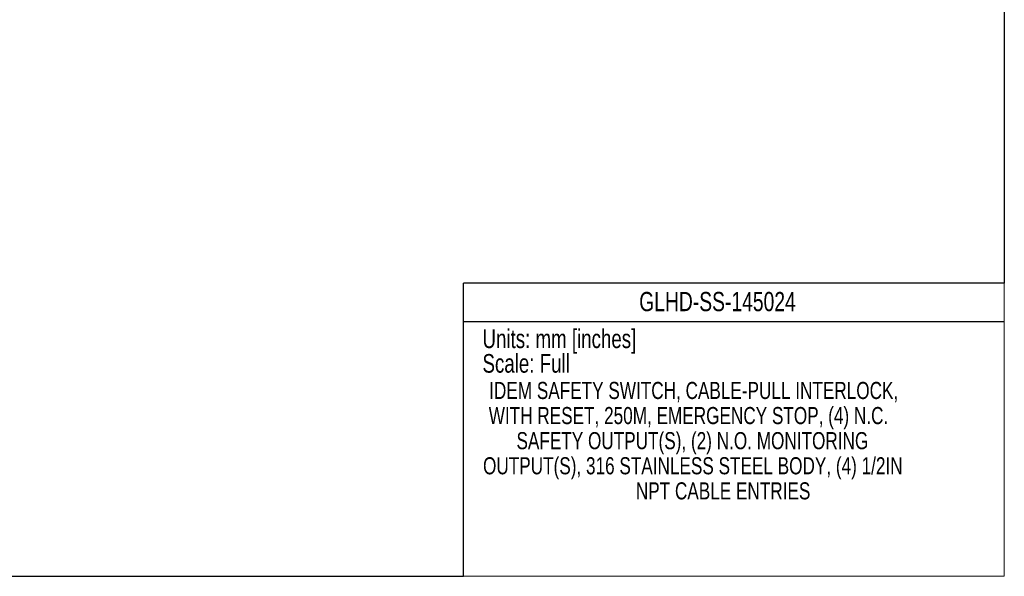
# Model space of a CAD drawing. Header units: millimetres. Extents: x 0 to 864, y 0 to 559.
# Tile 7 of 12: x 437 to 864, y 0 to 241. Entities that reach past the tile are written whole.
import ezdxf
from ezdxf.enums import TextEntityAlignment as Align

# ---------------------------------------------------------------- set-up
doc = ezdxf.new("R2010")
doc.units = ezdxf.units.MM
doc.layers.add('SLD-DEFPOINTS', color=7, linetype='Continuous')
doc.layers.add('TEXT', color=140, linetype='Continuous')
doc.styles.add('SLDTEXTSTYLE0', font='TXT', dxfattribs={"width": 0.75})

# ---------------------------------------------------------------- blocks, each defined once
blk = doc.blocks.new('SW_NOTE_0')
at = {"layer": 'TEXT', "color": 0, "insert": (0, 10.41), "char_height": 8.0747, "attachment_point": 1, "style": 'SLDTEXTSTYLE0'}
blk.add_mtext('Units: mm [inches]', dxfattribs=at)
blk = doc.blocks.new('SW_NOTE_0_1')
at = {"layer": 'TEXT', "color": 0, "insert": (0, 10.41), "char_height": 8.0747, "attachment_point": 1, "style": 'SLDTEXTSTYLE0'}
blk.add_mtext('Scale: Full', dxfattribs=at)
blk = doc.blocks.new('Block1')
at = {"color": 140, "linetype": 'Continuous', "lineweight": 18}
for q in [(863.6, 127), (629.41, 0)]:
    blk.add_line((863.6, 0), q, dxfattribs=at)
at = {"layer": 'TEXT'}
for p, q in [((863.6, 127), (629.41, 127)), ((629.41, 0), (629.41, 127)), ((629.41, 110.49), (863.6, 110.49))]:
    blk.add_line(p, q, dxfattribs=at)
at = {"layer": 'TEXT', "color": 140}
for name, p in [('SW_NOTE_0', (637.62, 96.57)), ('SW_NOTE_0_1', (637.62, 85.9))]:
    blk.add_blockref(name, p, dxfattribs=at)
at = {"layer": 'TEXT', "color": 140, "style": 'SLDTEXTSTYLE0', "width": 0.75}
for tag, height, p in [('AUTOATTR0', 8.33, (705.49, 112.4)), ('AUTOATTR1_0', 7.41, (640.51, 74.61)), ('AUTOATTR1_1', 7.41, (640.32, 63.73)), ('AUTOATTR1_2', 7.41, (652.34, 52.86)), ('AUTOATTR1_3', 7.41, (637.85, 41.98)), ('AUTOATTR1_4', 7.41, (704.03, 31.1))]:
    blk.add_attdef(tag, text='', height=height, dxfattribs=at).set_placement(p, align=Align.BOTTOM_LEFT)

msp = doc.modelspace()

# ---------------------------------------------------------------- linework, layer by layer
at = {"layer": 'SLD-DEFPOINTS'}
for p, q in [((863.6, 558.8), (863.6, 127)), ((0, 0), (629.41, 0))]:
    msp.add_line(p, q, dxfattribs=at)

# ---------------------------------------------------------------- block references
at = {"color": 7, "linetype": 'Continuous'}
msp.add_blockref('Block1', (0, 0), dxfattribs=at).add_auto_attribs({'AUTOATTR0': 'GLHD-SS-145024', 'AUTOATTR1_0': 'IDEM SAFETY SWITCH, CABLE-PULL INTERLOCK, ', 'AUTOATTR1_1': 'WITH RESET, 250M, EMERGENCY STOP, (4) N.C. ', 'AUTOATTR1_2': 'SAFETY OUTPUT(S), (2) N.O. MONITORING ', 'AUTOATTR1_3': 'OUTPUT(S), 316 STAINLESS STEEL BODY, (4) 1/2IN ', 'AUTOATTR1_4': 'NPT CABLE ENTRIES'})

doc.saveas('drawing.dxf')
